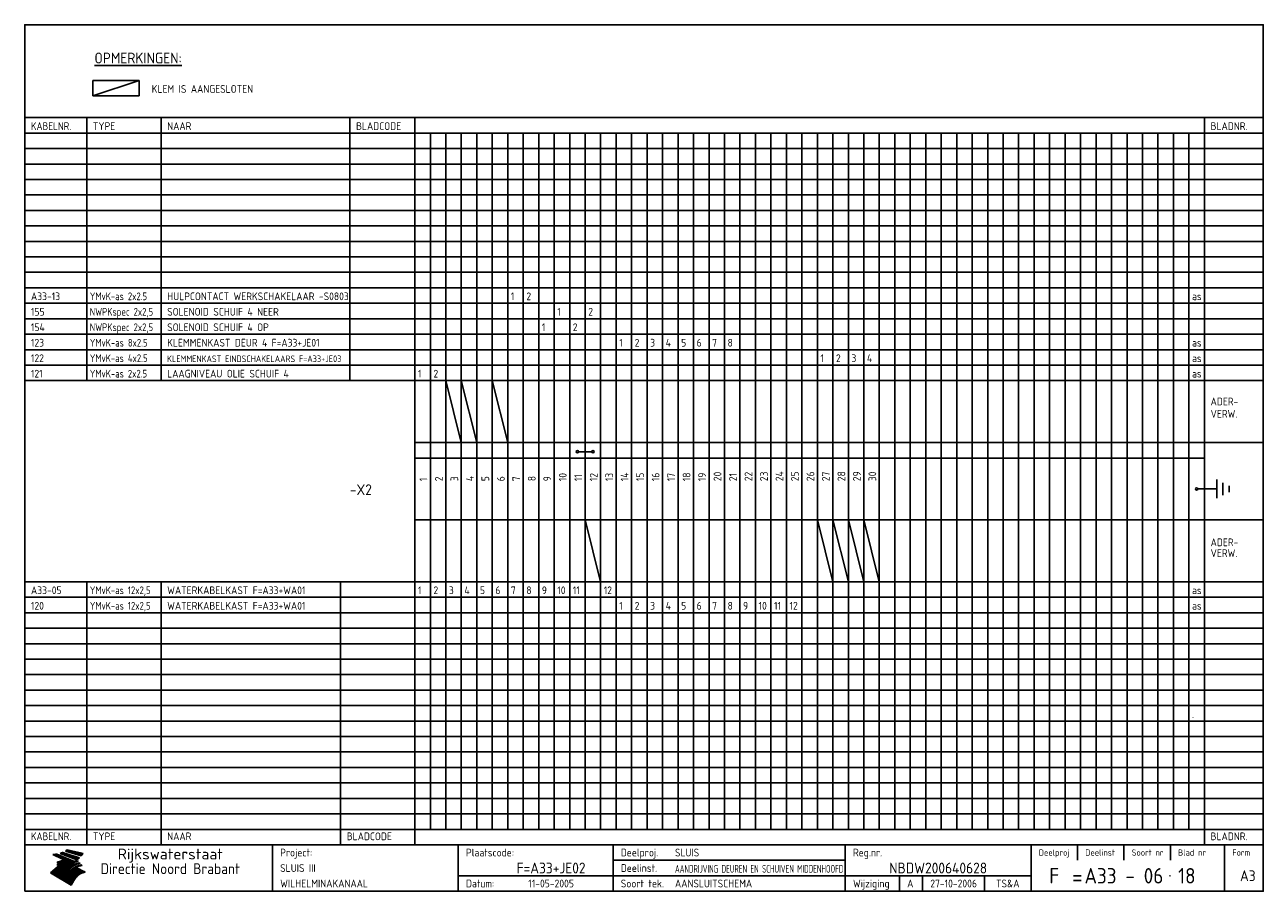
# Model space of a CAD drawing. Extents: x 10 to 410, y 10 to 290.
import ezdxf
from ezdxf.enums import TextEntityAlignment as Align

# ---------------------------------------------------------------- set-up
doc = ezdxf.new("R2010")
doc.units = 0
doc.header["$MEASUREMENT"] = 0
doc.linetypes.add('CENTRE', pattern=[50.8, 31.75, -6.35, 6.35, -6.35])
doc.layers.get('0').update_dxf_attribs({"linetype": 'CONTINUOUS'})
for name, color, linetype in [('0-25', 7, 'CONTINUOUS'), ('0-35', 2, 'CONTINUOUS'), ('0-50', 3, 'CONTINUOUS'), ('B-25', 7, 'CONTINUOUS'), ('B-35', 2, 'CONTINUOUS'), ('S-25', 7, 'CONTINUOUS'), ('S-35', 2, 'CONTINUOUS')]:
    doc.layers.add(name, color=color, linetype=linetype)
doc.styles.add('ISO', font='iso.shx')
doc.styles.get("Standard").update_dxf_attribs({"font": 'iso.shx'})

# ---------------------------------------------------------------- blocks, each defined once
blk = doc.blocks.new('rme15')
at = {"layer": '0-25'}
for p, q in [((410, 35), (10, 35)), ((410, 30), (10, 30)), ((350, 25), (350, 20)), ((365, 25), (365, 20)), ((380, 25), (380, 20)), ((200, 20), (275, 20)), ((150, 15), (335, 15)), ((292.5, 15), (292.5, 10)), ((300, 15), (300, 10)), ((320, 15), (320, 10))]:
    blk.add_line(p, q, dxfattribs=at)
at = {"layer": '0-25', "color": 7}
for p, q in [((19.1, 21.89), (25.12, 19)), ((19.1, 21.89), (25.12, 19)), ((19.17, 21.86), (20.7, 21.86)), ((19.29, 21.8), (20.83, 21.8)), ((19.4, 21.75), (20.96, 21.75)), ((19.52, 21.69), (21.09, 21.69)), ((19.64, 21.63), (21.22, 21.63)), ((19.74, 21.92), (20.56, 21.92)), ((19.75, 21.58), (21.36, 21.58)), ((19.87, 21.52), (21.49, 21.52)), ((19.99, 21.47), (21.62, 21.47)), ((20.11, 21.41), (21.75, 21.41)), ((20.22, 21.35), (21.88, 21.35)), ((20.25, 21.97), (20.43, 21.97)), ((20.34, 21.3), (22.02, 21.3)), ((20.38, 21.99), (26.02, 19.59)), ((20.38, 21.99), (26.02, 19.59)), ((20.46, 21.24), (22.15, 21.24)), ((20.57, 21.18), (22.28, 21.18)), ((20.69, 21.13), (22.41, 21.13)), ((20.81, 21.07), (22.55, 21.07)), ((20.92, 21.02), (22.68, 21.02)), ((21.04, 20.96), (22.81, 20.96)), ((21.16, 20.9), (22.94, 20.9)), ((21.27, 20.85), (23.07, 20.85)), ((21.39, 20.79), (23.21, 20.79)), ((21.47, 22.25), (26.83, 20.19)), ((21.47, 22.25), (26.83, 20.19)), ((21.49, 22.25), (23.07, 22.25)), ((21.51, 20.73), (23.34, 20.73)), ((21.6, 22.2), (23.25, 22.2)), ((21.63, 20.68), (23.47, 20.68)), ((21.65, 22.31), (22.89, 22.31)), ((21.74, 20.62), (23.6, 20.62)), ((21.75, 22.14), (23.42, 22.14)), ((21.8, 22.37), (22.71, 22.37)), ((21.86, 20.57), (23.73, 20.57)), ((21.9, 22.08), (23.6, 22.08)), ((21.94, 22.42), (22.53, 22.42)), ((21.98, 20.51), (23.87, 20.51)), ((22.04, 22.03), (23.78, 22.03)), ((22.06, 22.48), (22.36, 22.48)), ((22.09, 20.45), (24, 20.45)), ((22.18, 22.53), (27.65, 20.8)), ((22.18, 22.53), (27.65, 20.8)), ((22.19, 21.97), (23.96, 21.97)), ((22.21, 20.4), (24.13, 20.4)), ((22.33, 20.34), (24.26, 20.34)), ((22.34, 21.92), (24.13, 21.92)), ((22.37, 20), (23.08, 20)), ((22.44, 20.28), (24.4, 20.28)), ((22.48, 21.86), (24.31, 21.86)), ((22.49, 20.06), (23.04, 20.06)), ((22.56, 20.23), (24.53, 20.23)), ((22.61, 20.12), (22.93, 20.12)), ((22.63, 21.8), (24.49, 21.8)), ((22.68, 20.17), (24.66, 20.17)), ((22.71, 20.17), (22.82, 20.17)), ((23.11, 20.02), (22.77, 20.2)), ((23.11, 20.02), (22.77, 20.2)), ((22.78, 21.75), (24.67, 21.75)), ((22.79, 20.12), (24.79, 20.12)), ((22.91, 20.06), (24.92, 20.06)), ((22.92, 21.69), (24.85, 21.69)), ((23.03, 20), (25.06, 20)), ((23.07, 21.63), (25.02, 21.63)), ((23.14, 22.99), (28.22, 21.46)), ((23.14, 22.99), (28.22, 21.46)), ((23.15, 22.98), (25.33, 22.98)), ((23.22, 21.58), (25.2, 21.58)), ((23.23, 23.04), (25.09, 23.04)), ((23.32, 23.1), (24.84, 23.1)), ((23.34, 22.93), (25.57, 22.93)), ((23.36, 21.52), (25.38, 21.52)), ((23.4, 23.15), (24.6, 23.15)), ((23.49, 23.21), (24.36, 23.21)), ((23.51, 21.47), (25.56, 21.47)), ((23.52, 22.87), (25.81, 22.87)), ((23.57, 23.27), (24.12, 23.27)), ((23.64, 23.32), (23.87, 23.32)), ((23.66, 21.41), (25.74, 21.41)), ((23.7, 23.36), (28.82, 22.17)), ((23.7, 23.36), (28.82, 22.17)), ((23.71, 22.82), (26.06, 22.82)), ((23.8, 21.35), (25.91, 21.35)), ((23.9, 22.76), (26.3, 22.76)), ((23.95, 21.3), (26.09, 21.3)), ((24.09, 22.7), (26.54, 22.7)), ((24.09, 21.24), (26.27, 21.24)), ((24.24, 21.18), (26.45, 21.18)), ((24.27, 22.65), (26.78, 22.65)), ((24.39, 21.13), (26.62, 21.13)), ((24.46, 22.59), (27.03, 22.59)), ((24.53, 21.07), (26.8, 21.07)), ((24.65, 22.53), (27.27, 22.53)), ((24.68, 21.02), (26.98, 21.02)), ((24.83, 20.96), (27.16, 20.96)), ((24.84, 22.48), (27.51, 22.48)), ((24.97, 20.9), (27.34, 20.9)), ((25.02, 22.42), (27.75, 22.42)), ((25.12, 20.85), (27.51, 20.85)), ((25.21, 22.37), (28, 22.37)), ((25.27, 20.79), (27.63, 20.79)), ((25.4, 22.31), (28.24, 22.31)), ((25.41, 20.73), (27.57, 20.73)), ((25.56, 20.68), (27.51, 20.68)), ((25.58, 22.25), (28.48, 22.25)), ((25.71, 20.62), (27.44, 20.62)), ((25.77, 22.2), (28.72, 22.2)), ((25.85, 20.57), (27.37, 20.57)), ((25.96, 22.14), (28.79, 22.14)), ((26, 20.51), (27.29, 20.51)), ((26.15, 22.08), (28.75, 22.08)), ((26.15, 20.45), (27.22, 20.45)), ((26.29, 20.4), (27.14, 20.4)), ((26.33, 22.03), (28.71, 22.03)), ((26.44, 20.34), (27.06, 20.34)), ((26.52, 21.97), (28.66, 21.97)), ((26.59, 20.28), (26.97, 20.28)), ((26.71, 21.92), (28.62, 21.92)), ((26.73, 20.23), (26.89, 20.23)), ((26.9, 21.86), (28.57, 21.86)), ((27.08, 21.8), (28.52, 21.8)), ((27.27, 21.75), (28.48, 21.75)), ((27.46, 21.69), (28.43, 21.69)), ((27.65, 21.63), (28.38, 21.63)), ((27.83, 21.58), (28.33, 21.58)), ((28.02, 21.52), (28.28, 21.52)), ((28.21, 21.47), (28.22, 21.47)), ((20.58, 17.88), (18.3, 16)), ((20.58, 17.88), (18.3, 16)), ((24.94, 11.97), (18.3, 16)), ((24.94, 11.97), (18.3, 16)), ((18.31, 16.01), (20.96, 16.01)), ((18.38, 16.07), (21.46, 16.07)), ((18.45, 16.12), (21.88, 16.12)), ((18.52, 16.18), (22.15, 16.18)), ((18.59, 16.23), (22.38, 16.23)), ((18.65, 16.29), (22.58, 16.29)), ((18.72, 16.35), (22.75, 16.35)), ((18.79, 16.4), (22.91, 16.4)), ((18.86, 16.46), (20.6, 16.46)), ((18.93, 16.52), (20.6, 16.52)), ((18.99, 16.57), (20.6, 16.57)), ((19.06, 16.63), (20.6, 16.63)), ((19.13, 16.68), (20.6, 16.68)), ((19.2, 16.74), (20.6, 16.74)), ((19.27, 16.8), (20.6, 16.8)), ((19.33, 16.85), (21.07, 16.85)), ((19.4, 16.91), (21.55, 16.91)), ((19.47, 16.97), (21.88, 16.97)), ((19.54, 17.02), (22.13, 17.02)), ((19.61, 17.08), (22.34, 17.08)), ((19.67, 17.13), (20.6, 17.13)), ((19.74, 17.19), (20.6, 17.19)), ((19.81, 17.25), (20.6, 17.25)), ((19.88, 17.3), (20.6, 17.3)), ((19.95, 17.36), (20.6, 17.36)), ((20.01, 17.42), (20.6, 17.42)), ((20.08, 17.47), (20.93, 17.47)), ((20.15, 17.53), (21.26, 17.53)), ((20.22, 17.58), (21.51, 17.58)), ((20.29, 17.64), (21.72, 17.64)), ((20.35, 17.7), (21.9, 17.7)), ((20.42, 17.75), (22.07, 17.75)), ((20.49, 17.81), (22.22, 17.81)), ((20.56, 17.87), (22.36, 17.87)), ((20.6, 19.11), (20.58, 19.51)), ((20.6, 19.11), (20.58, 19.51)), ((20.58, 19.5), (22.09, 19.5)), ((20.58, 19.44), (21.95, 19.44)), ((20.59, 19.38), (21.79, 19.38)), ((20.59, 19.33), (21.62, 19.33)), ((20.59, 19.27), (21.42, 19.27)), ((20.6, 19.22), (21.2, 19.22)), ((20.6, 19.16), (20.93, 19.16)), ((20.6, 19.11), (20.69, 19.12)), ((20.6, 19.11), (20.69, 19.12)), ((20.6, 18.79), (20.77, 18.81)), ((20.6, 18.79), (20.77, 18.81)), ((20.6, 18.29), (20.6, 18.79)), ((20.6, 18.29), (20.6, 18.79)), ((20.6, 18.77), (22.46, 18.77)), ((20.6, 18.71), (22.33, 18.71)), ((20.6, 18.65), (22.19, 18.65)), ((20.6, 18.6), (22.04, 18.6)), ((20.6, 18.54), (21.87, 18.54)), ((20.6, 18.48), (21.68, 18.48)), ((20.6, 18.43), (21.46, 18.43)), ((20.6, 18.37), (21.21, 18.37)), ((20.6, 18.29), (20.88, 18.32)), ((20.6, 18.29), (20.88, 18.32)), ((20.6, 18.32), (20.87, 18.32)), ((20.6, 17.88), (20.86, 17.91)), ((20.6, 17.88), (20.86, 17.91)), ((20.6, 17.43), (20.97, 17.48)), ((20.6, 17.43), (20.97, 17.48)), ((20.6, 17.43), (20.6, 17.09)), ((20.6, 17.43), (20.6, 17.09)), ((20.6, 17.09), (21.26, 17.16)), ((20.6, 17.09), (21.26, 17.16)), ((20.6, 16.8), (21.37, 16.89)), ((20.6, 16.8), (21.37, 16.89)), ((20.6, 16.8), (20.6, 16.45)), ((20.6, 16.8), (20.6, 16.45)), ((20.6, 16.45), (21.56, 16.56)), ((20.6, 16.45), (21.56, 16.56)), ((20.6, 15.97), (21.67, 16.09)), ((20.6, 15.97), (21.67, 16.09)), ((20.7, 16.46), (23.06, 16.46)), ((20.9, 19.55), (22.23, 19.55)), ((20.9, 18.82), (22.59, 18.82)), ((20.98, 17.92), (22.5, 17.92)), ((21.02, 17.13), (22.53, 17.13)), ((21.19, 19.61), (22.35, 19.61)), ((21.2, 16.52), (23.2, 16.52)), ((21.32, 18.88), (22.71, 18.88)), ((21.32, 17.98), (22.62, 17.98)), ((21.42, 19.67), (22.47, 19.67)), ((21.47, 17.19), (22.7, 17.19)), ((21.59, 18.03), (22.74, 18.03)), ((21.61, 18.93), (22.82, 18.93)), ((21.62, 19.72), (22.59, 19.72)), ((21.72, 16.57), (23.32, 16.57)), ((21.77, 17.25), (22.85, 17.25)), ((21.8, 19.78), (22.69, 19.78)), ((21.8, 18.09), (22.85, 18.09)), ((21.84, 18.99), (22.92, 18.99)), ((21.96, 19.83), (22.79, 19.83)), ((21.99, 18.15), (22.95, 18.15)), ((22.01, 17.3), (22.99, 17.3)), ((22.03, 19.05), (23.03, 19.05)), ((22.1, 16.63), (23.44, 16.63)), ((22.11, 19.89), (22.89, 19.89)), ((22.16, 18.2), (23.05, 18.2)), ((22.21, 19.1), (23.12, 19.1)), ((22.21, 17.36), (23.12, 17.36)), ((22.24, 19.95), (22.99, 19.95)), ((22.31, 18.26), (23.15, 18.26)), ((22.36, 19.16), (23.22, 19.16)), ((22.38, 16.68), (23.56, 16.68)), ((22.39, 17.42), (23.24, 17.42)), ((22.45, 18.32), (23.24, 18.32)), ((22.51, 19.22), (23.3, 19.22)), ((22.56, 17.47), (23.36, 17.47)), ((22.59, 18.37), (23.33, 18.37)), ((22.6, 16.74), (23.66, 16.74)), ((22.64, 19.27), (23.39, 19.27)), ((22.71, 18.43), (23.42, 18.43)), ((22.71, 17.53), (23.47, 17.53)), ((22.77, 19.33), (23.47, 19.33)), ((22.79, 16.8), (23.77, 16.8)), ((22.83, 18.48), (23.5, 18.48)), ((22.84, 17.58), (23.57, 17.58)), ((22.89, 19.38), (23.55, 19.38)), ((22.94, 18.54), (23.58, 18.54)), ((22.96, 16.85), (23.86, 16.85)), ((22.97, 17.64), (23.67, 17.64)), ((23, 19.44), (23.63, 19.44)), ((23.04, 18.6), (23.66, 18.6)), ((23.1, 19.5), (23.72, 19.5)), ((23.1, 17.7), (23.77, 17.7)), ((23.12, 16.91), (23.96, 16.91)), ((23.14, 18.65), (23.74, 18.65)), ((23.15, 19.95), (25.19, 19.95)), ((23.21, 19.55), (23.8, 19.55)), ((23.21, 17.75), (23.86, 17.75)), ((23.21, 16.01), (28.9, 16.01)), ((23.24, 18.71), (23.82, 18.71)), ((23.26, 19.89), (25.32, 19.89)), ((23.26, 16.97), (24.05, 16.97)), ((23.3, 19.61), (23.88, 19.61)), ((23.32, 17.81), (23.95, 17.81)), ((23.33, 18.77), (23.91, 18.77)), ((23.37, 16.07), (29.08, 16.07)), ((23.38, 19.83), (25.45, 19.83)), ((23.39, 19.67), (23.81, 19.67)), ((23.39, 17.02), (24.14, 17.02)), ((23.42, 18.82), (23.99, 18.82)), ((23.42, 17.87), (24.03, 17.87)), ((23.45, 19.7), (23.58, 19.79)), ((23.45, 19.7), (23.58, 19.79)), ((23.48, 19.72), (23.7, 19.72)), ((23.5, 19.78), (25.58, 19.78)), ((23.51, 18.88), (24.07, 18.88)), ((23.51, 16.12), (29.27, 16.12)), ((23.52, 17.92), (24.11, 17.92)), ((23.52, 17.08), (24.22, 17.08)), ((23.54, 18.9), (24.3, 19.42)), ((23.54, 18.9), (24.3, 19.42)), ((23.56, 19.78), (23.59, 19.78)), ((23.56, 19.39), (23.9, 19.62)), ((23.56, 19.39), (23.9, 19.62)), ((23.58, 19.79), (23.9, 19.62)), ((23.58, 19.79), (23.9, 19.62)), ((23.59, 18.93), (24.15, 18.93)), ((23.61, 19.72), (25.72, 19.72)), ((23.62, 17.98), (24.2, 17.98)), ((23.63, 17.13), (24.3, 17.13)), ((23.65, 18.59), (24.62, 19.25)), ((23.65, 18.59), (24.62, 19.25)), ((29.41, 16.17), (23.65, 16.17)), ((23.67, 18.99), (24.23, 18.99)), ((23.71, 18.03), (24.28, 18.03)), ((23.73, 19.67), (25.85, 19.67)), ((23.75, 19.05), (24.32, 19.05)), ((23.75, 17.19), (24.38, 17.19)), ((23.77, 16.23), (29.47, 16.23)), ((23.79, 18.09), (24.36, 18.09)), ((23.83, 19.1), (24.4, 19.1)), ((23.85, 19.61), (25.98, 19.61)), ((23.85, 17.25), (24.46, 17.25)), ((23.88, 18.15), (24.44, 18.15)), ((23.89, 16.29), (29.36, 16.29)), ((23.92, 19.16), (24.48, 19.16)), ((23.94, 18.19), (25.23, 19.07)), ((23.94, 18.19), (25.23, 19.07)), ((23.95, 17.3), (24.55, 17.3)), ((23.96, 19.55), (25.96, 19.55)), ((23.96, 18.2), (24.53, 18.2)), ((24, 19.22), (24.56, 19.22)), ((24, 16.35), (29.24, 16.35)), ((24.04, 18.26), (24.61, 18.26)), ((24.05, 17.36), (24.63, 17.36)), ((24.06, 17.88), (25.34, 18.76)), ((24.06, 17.88), (25.34, 18.76)), ((24.08, 19.5), (25.88, 19.5)), ((24.08, 19.27), (24.58, 19.27)), ((24.11, 16.4), (29.13, 16.4)), ((24.13, 18.32), (24.69, 18.32)), ((24.14, 17.42), (24.71, 17.42)), ((24.16, 19.33), (24.47, 19.33)), ((24.2, 19.44), (25.79, 19.44)), ((24.21, 18.37), (24.77, 18.37)), ((24.21, 16.46), (29.02, 16.46)), ((24.23, 17.47), (24.79, 17.47)), ((24.24, 17.48), (25.52, 18.36)), ((24.24, 17.48), (25.52, 18.36)), ((24.25, 19.38), (24.36, 19.38)), ((24.29, 18.43), (24.85, 18.43)), ((24.3, 19.42), (24.62, 19.25)), ((24.3, 19.42), (24.62, 19.25)), ((24.31, 19.38), (25.71, 19.38)), ((24.31, 17.53), (24.87, 17.53)), ((24.31, 16.52), (28.91, 16.52)), ((24.35, 17.17), (25.64, 18.05)), ((24.35, 17.17), (25.64, 18.05)), ((24.37, 18.48), (24.94, 18.48)), ((24.39, 17.58), (24.96, 17.58)), ((24.4, 16.57), (28.79, 16.57)), ((24.43, 19.33), (25.62, 19.33)), ((24.45, 18.54), (25.02, 18.54)), ((24.47, 17.64), (25.04, 17.64)), ((24.49, 16.63), (28.68, 16.63)), ((24.54, 18.6), (25.1, 18.6)), ((24.55, 19.27), (25.54, 19.27)), ((24.56, 17.7), (25.12, 17.7)), ((24.57, 16.68), (28.57, 16.68)), ((24.62, 18.65), (25.18, 18.65)), ((24.63, 16.72), (25.91, 17.6)), ((24.63, 16.72), (25.91, 17.6)), ((24.64, 17.75), (25.2, 17.75)), ((24.66, 16.74), (28.45, 16.74)), ((24.67, 19.22), (25.45, 19.22)), ((24.7, 18.71), (25.27, 18.71)), ((24.72, 17.81), (25.29, 17.81)), ((24.74, 16.8), (28.34, 16.8)), ((24.78, 19.16), (25.37, 19.16)), ((24.78, 18.77), (25.34, 18.77)), ((24.8, 17.87), (25.37, 17.87)), ((24.82, 16.85), (28.23, 16.85)), ((24.87, 18.82), (25.4, 18.82)), ((24.89, 17.92), (25.45, 17.92)), ((24.9, 19.1), (25.28, 19.1)), ((24.9, 16.91), (28.11, 16.91)), ((24.95, 18.88), (25.45, 18.88)), ((24.97, 17.98), (25.53, 17.98)), ((24.99, 16.97), (28, 16.97)), ((25.02, 19.05), (25.2, 19.05)), ((25.03, 18.93), (25.51, 18.93)), ((25.05, 18.03), (25.61, 18.03)), ((25.07, 17.02), (27.89, 17.02)), ((25.11, 18.99), (25.57, 18.99)), ((26.02, 19.59), (25.12, 19)), ((26.02, 19.59), (25.12, 19)), ((25.13, 18.09), (25.68, 18.09)), ((25.15, 17.08), (27.77, 17.08)), ((25.19, 19.05), (25.63, 19.05)), ((25.21, 18.15), (25.75, 18.15)), ((25.23, 17.13), (27.66, 17.13)), ((25.26, 19.1), (25.7, 19.1)), ((25.3, 18.2), (25.82, 18.2)), ((25.31, 17.19), (27.55, 17.19)), ((25.33, 19.16), (25.77, 19.16)), ((25.38, 18.26), (25.89, 18.26)), ((25.39, 19.22), (25.85, 19.22)), ((25.4, 17.25), (27.43, 17.25)), ((25.46, 18.32), (25.97, 18.32)), ((25.47, 19.27), (25.93, 19.27)), ((25.48, 17.3), (27.32, 17.3)), ((25.54, 19.33), (26.03, 19.33)), ((25.54, 18.37), (26.06, 18.37)), ((25.56, 17.36), (27.21, 17.36)), ((25.62, 18.43), (26.14, 18.43)), ((25.63, 19.38), (26.13, 19.38)), ((25.64, 17.42), (27.1, 17.42)), ((25.7, 18.48), (26.24, 18.48)), ((25.72, 19.44), (26.24, 19.44)), ((25.73, 17.47), (26.98, 17.47)), ((25.79, 18.54), (26.34, 18.54)), ((25.81, 17.53), (26.87, 17.53)), ((25.82, 19.5), (26.36, 19.5)), ((25.89, 18.6), (26.46, 18.6)), ((25.89, 17.58), (26.76, 17.58)), ((25.93, 19.55), (26.53, 19.55)), ((25.96, 17.64), (26.64, 17.64)), ((25.99, 18.65), (26.58, 18.65)), ((26.04, 17.7), (26.59, 17.7)), ((26.06, 19.61), (26.85, 19.61)), ((26.1, 18.71), (26.72, 18.71)), ((26.12, 17.75), (26.67, 17.75)), ((26.2, 17.81), (26.76, 17.81)), ((26.21, 19.67), (27.23, 19.67)), ((26.23, 18.77), (26.89, 18.77)), ((26.29, 17.87), (26.86, 17.87)), ((26.37, 18.82), (27.09, 18.82)), ((26.39, 17.92), (26.97, 17.92)), ((26.44, 19.72), (27.18, 19.72)), ((26.49, 17.98), (27.09, 17.98)), ((26.53, 18.88), (27.34, 18.88)), ((26.56, 17.68), (29.54, 16.2)), ((26.56, 17.68), (29.54, 16.2)), ((26.6, 18.03), (27.22, 18.03)), ((26.72, 18.09), (27.38, 18.09)), ((26.73, 18.93), (27.66, 18.93)), ((26.85, 18.15), (27.56, 18.15)), ((26.99, 18.99), (27.9, 18.99)), ((27, 18.2), (27.8, 18.2)), ((27.13, 19.78), (27.25, 19.64)), ((27.13, 19.78), (27.25, 19.64)), ((27.18, 18.26), (28.13, 18.26)), ((27.26, 19.05), (27.84, 19.05)), ((27.39, 18.32), (28.47, 18.32)), ((27.7, 18.37), (28.49, 18.37)), ((27.78, 19.1), (27.93, 18.96)), ((27.78, 19.1), (27.93, 18.96)), ((28, 18.43), (28.44, 18.43)), ((28.29, 15.83), (29.54, 16.2)), ((28.29, 15.83), (29.54, 16.2)), ((28.39, 18.48), (28.54, 18.32)), ((28.39, 18.48), (28.54, 18.32)), ((29.54, 16.2), (29.45, 16.17)), ((29.54, 16.2), (29.45, 16.17)), ((29.46, 16.18), (29.47, 16.18)), ((18.38, 15.95), (20.6, 15.95)), ((18.47, 15.9), (20.6, 15.9)), ((18.57, 15.84), (20.6, 15.84)), ((18.66, 15.78), (20.6, 15.78)), ((18.75, 15.73), (20.6, 15.73)), ((18.85, 15.67), (20.6, 15.67)), ((18.94, 15.62), (20.6, 15.62)), ((19.03, 15.56), (27.83, 15.56)), ((19.12, 15.5), (27.75, 15.5)), ((19.22, 15.45), (27.66, 15.45)), ((19.31, 15.39), (27.58, 15.39)), ((19.4, 15.33), (27.5, 15.33)), ((19.49, 15.28), (27.43, 15.28)), ((19.59, 15.22), (27.36, 15.22)), ((19.68, 15.17), (27.29, 15.17)), ((19.77, 15.11), (27.22, 15.11)), ((19.86, 15.05), (27.15, 15.05)), ((19.96, 15), (27.09, 15)), ((20.05, 14.94), (27.02, 14.94)), ((20.14, 14.88), (26.96, 14.88)), ((20.24, 14.83), (26.9, 14.83)), ((20.33, 14.77), (26.84, 14.77)), ((20.42, 14.72), (26.79, 14.72)), ((20.51, 14.66), (26.73, 14.66)), ((20.6, 15.97), (20.6, 15.58)), ((20.6, 15.97), (20.6, 15.58)), ((20.6, 15.58), (21.95, 15.73)), ((20.6, 15.58), (21.95, 15.73)), ((20.61, 14.6), (26.68, 14.6)), ((20.7, 14.55), (26.62, 14.55)), ((20.79, 14.49), (26.57, 14.49)), ((20.88, 14.43), (26.52, 14.43)), ((20.94, 15.62), (27.92, 15.62)), ((20.98, 14.38), (26.47, 14.38)), ((21.07, 14.32), (26.42, 14.32)), ((21.16, 14.27), (26.38, 14.27)), ((21.25, 14.21), (26.33, 14.21)), ((21.35, 14.15), (26.29, 14.15)), ((21.44, 14.1), (26.24, 14.1)), ((21.45, 15.67), (28.01, 15.67)), ((21.53, 14.04), (26.2, 14.04)), ((21.63, 13.98), (26.16, 13.98)), ((21.72, 13.93), (26.12, 13.93)), ((21.81, 13.87), (26.08, 13.87)), ((21.9, 13.82), (26.04, 13.82)), ((21.96, 15.73), (28.11, 15.73)), ((22, 13.76), (26, 13.76)), ((22.09, 13.7), (25.96, 13.7)), ((22.18, 13.65), (25.93, 13.65)), ((22.27, 13.59), (25.89, 13.59)), ((22.34, 15.78), (28.21, 15.78)), ((22.37, 13.53), (25.86, 13.53)), ((22.46, 13.48), (25.82, 13.48)), ((22.55, 13.42), (25.79, 13.42)), ((22.62, 15.84), (28.33, 15.84)), ((22.65, 13.37), (25.76, 13.37)), ((22.74, 13.31), (25.73, 13.31)), ((22.83, 13.25), (25.69, 13.25)), ((22.84, 15.9), (28.52, 15.9)), ((22.92, 13.2), (25.66, 13.2)), ((23.02, 13.14), (25.63, 13.14)), ((23.04, 15.95), (28.71, 15.95)), ((23.11, 13.08), (25.59, 13.08)), ((23.2, 13.03), (25.56, 13.03)), ((23.29, 12.97), (25.53, 12.97)), ((23.39, 12.92), (25.5, 12.92)), ((23.48, 12.86), (25.46, 12.86)), ((23.57, 12.8), (25.43, 12.8)), ((23.66, 12.75), (25.4, 12.75)), ((23.76, 12.69), (25.36, 12.69)), ((23.85, 12.63), (25.33, 12.63)), ((23.94, 12.58), (25.3, 12.58)), ((24.04, 12.52), (25.26, 12.52)), ((24.13, 12.47), (25.23, 12.47)), ((24.22, 12.41), (25.2, 12.41)), ((24.31, 12.35), (25.17, 12.35)), ((24.41, 12.3), (25.13, 12.3)), ((24.5, 12.24), (25.1, 12.24)), ((24.59, 12.18), (25.07, 12.18)), ((24.68, 12.13), (25.03, 12.13)), ((24.78, 12.07), (25, 12.07)), ((24.87, 12.02), (24.97, 12.02)), ((24.94, 11.97), (25.81, 13.45)), ((24.94, 11.97), (25.81, 13.45))]:
    blk.add_line(p, q, dxfattribs=at)
for centre, radius, start, end in [((19.15, 29.7), 7.8, 269.6055, 279.0886), ((19.15, 29.7), 7.8, 269.6055, 279.0886), ((19.93, 25.38), 5.91, 276.3402, 298.7463), ((19.93, 25.38), 5.91, 276.3402, 298.7463), ((19.84, 25.09), 6.03, 278.129, 302.868), ((19.84, 25.09), 6.03, 278.129, 302.868), ((19.84, 27.26), 5.27, 288.0217, 296.3084), ((19.84, 27.26), 5.27, 288.0217, 296.3084), ((20.49, 27.56), 5.28, 300.0654, 307.393), ((20.49, 27.56), 5.28, 300.0654, 307.393), ((24.11, 24.7), 5.26, 301.1147, 312.2814), ((24.11, 24.7), 5.26, 301.1147, 312.2814), ((21.95, 27.32), 8.59, 316.9248, 323.1399), ((21.95, 27.32), 8.59, 316.9248, 323.1399), ((20.21, 23.78), 5.91, 273.6149, 304.3803), ((20.21, 23.78), 5.91, 273.6149, 304.3803), ((20.35, 24.56), 5.76, 274.164, 302.5474), ((20.35, 24.56), 5.76, 274.164, 302.5474), ((20.05, 24.28), 6.02, 277.9472, 305.7139), ((20.05, 24.28), 6.02, 277.9472, 305.7139), ((20.04, 23.49), 6.09, 278.8115, 306.4242), ((20.04, 23.49), 6.09, 278.8115, 306.4242), ((20.53, 23.07), 5.96, 277.0519, 304.973), ((20.53, 23.07), 5.96, 277.0519, 304.973), ((20.72, 22.76), 5.91, 276.3402, 304.3803), ((20.72, 22.76), 5.91, 276.3402, 304.3803), ((21.06, 22.34), 5.81, 274.9043, 303.1745), ((21.06, 22.34), 5.81, 274.9043, 303.1745), ((20.82, 22.06), 6.04, 278.1111, 305.8489), ((20.82, 22.06), 6.04, 278.1111, 305.8489), ((21.3, 21.6), 5.91, 276.3402, 304.3803), ((21.3, 21.6), 5.91, 276.3402, 304.3803), ((27.05, 17.17), 2.63, 107.4286, 133.7799), ((27.05, 17.17), 2.63, 107.4286, 133.7799), ((27.45, 16.91), 2.81, 110.4143, 138.7411), ((27.45, 16.91), 2.81, 110.4143, 138.7411), ((27.57, 15.64), 3.4, 98.1566, 126.9045), ((27.57, 15.64), 3.4, 98.1566, 126.9045), ((27.91, 15.54), 3.39, 100.5835, 132.088), ((27.91, 15.54), 3.39, 100.5835, 132.088), ((28.21, 14.74), 3.67, 95.7581, 128.7216), ((28.21, 14.74), 3.67, 95.7581, 128.7216), ((27.01, 16.84), 2.93, 87.7348, 104.8316), ((27.01, 16.84), 2.93, 87.7348, 104.8316), ((27.37, 15.71), 3.93, 91.7838, 103.2817), ((27.37, 15.71), 3.93, 91.7838, 103.2817), ((28.4, 15.05), 3.21, 96.3886, 125.0052), ((28.4, 15.05), 3.21, 96.3886, 125.0052), ((27.82, 16.31), 2.8, 90.634, 105.1984), ((27.82, 16.31), 2.8, 90.634, 105.1984), ((28.19, 15.04), 3.93, 93.8342, 103.2817), ((28.19, 15.04), 3.93, 93.8342, 103.2817), ((28.58, 15.69), 2.8, 93.8141, 105.1984), ((28.58, 15.69), 2.8, 93.8141, 105.1984), ((28.95, 14.41), 3.93, 96.0135, 103.2817), ((28.95, 14.41), 3.93, 96.0135, 103.2817), ((31.24, 10.26), 6.3, 117.9568, 149.6251), ((31.24, 10.26), 6.3, 117.9568, 149.6251)]:
    blk.add_arc(centre, radius, start, end, dxfattribs=at)
at = {"layer": '0-35'}
for p, q in [((90, 25), (90, 10)), ((150, 25), (150, 10)), ((200, 25), (200, 10)), ((275, 25), (275, 10)), ((335, 25), (335, 10)), ((397.5, 25), (397.5, 10))]:
    blk.add_line(p, q, dxfattribs=at)
at = {"layer": '0-50'}
for p, q in [((10, 25), (410, 25)), ((348.75, 15), (351.25, 15)), ((348.75, 13.5), (351.25, 13.5))]:
    blk.add_line(p, q, dxfattribs=at)
blk.add_lwpolyline([(10, 10), (410, 10), (410, 290), (10, 290)], close=True, dxfattribs=at)
at = {"layer": '0-50', "const_width": 0.25}
blk.add_lwpolyline([(379.75, 15, 1), (380, 15, 1)], format="xyb", close=True, dxfattribs=at)
at = {"layer": '0-25', "style": 'ISO'}
for s, height, p in [('Project:', 2.5, (92.5, 22.5)), ('Plaatscode:', 2.5, (152.5, 22.5)), ('Deelproj.', 2.5, (202.5, 22.5)), ('Reg.nr.', 2.5, (277.5, 22.5)), ('Deelproj', 2, (337.5, 22.5)), ('Deelinst', 2, (352.5, 22.5)), ('Soort nr', 2, (367.5, 22.5)), ('Blad nr', 2, (382.5, 22.5)), ('Form', 2, (400, 22.5)), ('Deelinst.', 2.5, (202.5, 17.5)), ('Datum:', 2.5, (152.5, 12.5)), ('Soort tek.', 2.5, (202.5, 12.5)), ('Wijziging', 2.5, (277.5, 12.5))]:
    blk.add_text(s, height=height, dxfattribs=at).set_placement(p, align=Align.MIDDLE_LEFT)
for tag, height, p in [('N', 2.5, (220, 22.5)), ('B', 2.5, (92.5, 17.5)), ('P', 1.8, (220, 17.5)), ('C', 2.5, (92.5, 12.5)), ('U', 2.5, (220, 12.5)), ('REV', 2.5, (295, 12.5))]:
    blk.add_attdef(tag, text='', height=height, dxfattribs=at).set_placement(p, align=Align.MIDDLE_LEFT)
for tag, p in [('W', (180, 12.5)), ('Z', (310, 12.5)), ('Y', (327.5, 12.5))]:
    blk.add_attdef(tag, text='', height=2.5, dxfattribs=at).set_placement(p, align=Align.MIDDLE)
at = {"layer": '0-35', "style": 'ISO', "width": 1.182609}
blk.add_text('Rijkswaterstaat', height=3.5, dxfattribs=at).set_placement((40, 20.28), (74, 20.28), align=Align.FIT)
at = {"layer": '0-35', "color": 2, "style": 'ISO', "width": 1.016949}
blk.add_text('Directie Noord Brabant', height=3.5, dxfattribs=at).set_placement((34.5, 15.53), (79.5, 15.53), align=Align.FIT)
at = {"layer": '0-35', "style": 'ISO'}
blk.add_attdef('X', text='', height=3.5, dxfattribs=at).set_placement((180, 17.5), align=Align.MIDDLE_CENTER)
blk.add_attdef('RNR', text='', height=3.5, dxfattribs=at).set_placement((305, 17.5), align=Align.MIDDLE)
blk.add_attdef('FORM', text='', height=3.5, dxfattribs=at).set_placement((402.5, 15), align=Align.MIDDLE_LEFT)
at = {"layer": '0-50', "style": 'ISO'}
for tag, p in [('M', (342.5, 15)), ('O', (365, 15))]:
    blk.add_attdef(tag, text='', height=5, dxfattribs=at).set_placement(p, align=Align.MIDDLE)
blk.add_attdef('Q', text='', height=5, dxfattribs=at).set_placement((382.5, 15), align=Align.MIDDLE_LEFT)

msp = doc.modelspace()

# ---------------------------------------------------------------- linework, layer by layer
at = {"linetype": 'CENTRE'}
msp.add_line((151, 175), (151, 161), dxfattribs=at)
msp.add_line((151, 175), (151, 161), dxfattribs=at)
msp.add_line((136, 150), (391, 150))
at = {"layer": 'S-25'}
for p, q in [((32, 272), (32, 267)), ((47, 272), (32, 272)), ((32, 267), (47, 272)), ((47, 267), (47, 272)), ((32, 267), (47, 267)), ((10, 260), (410, 260)), ((10, 255), (410, 255)), ((141, 255), (141, 175)), ((146, 255), (146, 175)), ((151, 255), (151, 175)), ((156, 255), (156, 175)), ((161, 255), (161, 30)), ((166, 255), (166, 175)), ((171, 255), (171, 175)), ((176, 255), (176, 175)), ((181, 255), (181, 175)), ((186, 255), (186, 30)), ((191, 255), (191, 175)), ((196, 255), (196, 175)), ((201, 255), (201, 175)), ((206, 255), (206, 175)), ((211, 255), (211, 30)), ((216, 255), (216, 175)), ((221, 255), (221, 175)), ((226, 255), (226, 175)), ((231, 255), (231, 175)), ((236, 255), (236, 30)), ((241, 255), (241, 175)), ((246, 255), (246, 175)), ((251, 255), (251, 175)), ((256, 255), (256, 175)), ((261, 255), (261, 30)), ((266, 255), (266, 175)), ((271, 255), (271, 175)), ((276, 255), (276, 175)), ((281, 255), (281, 175)), ((286, 255), (286, 30)), ((291, 255), (291, 175)), ((296, 255), (296, 175)), ((301, 255), (301, 175)), ((306, 255), (306, 175)), ((311, 255), (311, 30)), ((316, 255), (316, 175)), ((321, 255), (321, 175)), ((326, 255), (326, 175)), ((331, 255), (331, 175)), ((336, 255), (336, 30)), ((341, 255), (341, 175)), ((346, 255), (346, 175)), ((351, 255), (351, 175)), ((356, 255), (356, 175)), ((361, 255), (361, 30)), ((366, 255), (366, 175)), ((371, 255), (371, 175)), ((376, 255), (376, 175)), ((381, 255), (381, 175)), ((386, 255), (386, 30)), ((10, 250), (410, 250)), ((10, 245), (410, 245)), ((10, 240), (410, 240)), ((10, 235), (410, 235)), ((10, 230), (410, 230)), ((10, 225), (410, 225)), ((10, 220), (410, 220)), ((10, 215), (410, 215)), ((10, 210), (410, 210)), ((10, 205), (410, 205)), ((10, 200), (410, 200)), ((10, 195), (410, 195)), ((10, 190), (410, 190)), ((10, 185), (410, 185)), ((10, 180), (410, 180)), ((10, 175), (410, 175)), ((141, 175), (141, 110)), ((146, 175), (146, 110)), ((151, 175), (151, 110)), ((156, 175), (156, 110)), ((166, 175), (166, 110)), ((171, 175), (171, 110)), ((176, 175), (176, 110)), ((181, 175), (181, 110)), ((191, 175), (191, 110)), ((196, 175), (196, 110)), ((201, 175), (201, 110)), ((206, 175), (206, 110)), ((216, 175), (216, 110)), ((221, 175), (221, 110)), ((226, 175), (226, 110)), ((231, 175), (231, 110)), ((241, 175), (241, 110)), ((246, 175), (246, 110)), ((251, 175), (251, 110)), ((256, 175), (256, 110)), ((266, 175), (266, 110)), ((271, 175), (271, 110)), ((276, 175), (276, 110)), ((281, 175), (281, 110)), ((291, 175), (291, 110)), ((296, 175), (296, 110)), ((301, 175), (301, 110)), ((306, 175), (306, 110)), ((316, 175), (316, 110)), ((321, 175), (321, 110)), ((326, 175), (326, 110)), ((331, 175), (331, 110)), ((341, 175), (341, 110)), ((346, 175), (346, 110)), ((351, 175), (351, 110)), ((356, 175), (356, 110)), ((366, 175), (366, 110)), ((371, 175), (371, 110)), ((376, 175), (376, 110)), ((381, 175), (381, 110)), ((389, 140), (395, 140)), ((395, 143), (395, 137)), ((397, 142), (397, 138)), ((399, 141), (399, 139)), ((10, 110), (410, 110)), ((141, 110), (141, 30)), ((146, 110), (146, 30)), ((151, 110), (151, 30)), ((156, 110), (156, 30)), ((166, 110), (166, 30)), ((171, 110), (171, 30)), ((176, 110), (176, 30)), ((181, 110), (181, 30)), ((191, 110), (191, 30)), ((196, 110), (196, 30)), ((201, 110), (201, 30)), ((206, 110), (206, 30)), ((216, 110), (216, 30)), ((221, 110), (221, 30)), ((226, 110), (226, 30)), ((231, 110), (231, 30)), ((241, 110), (241, 30)), ((246, 110), (246, 30)), ((251, 110), (251, 30)), ((256, 110), (256, 30)), ((266, 110), (266, 30)), ((271, 110), (271, 30)), ((276, 110), (276, 30)), ((281, 110), (281, 30)), ((291, 110), (291, 30)), ((296, 110), (296, 30)), ((301, 110), (301, 30)), ((306, 110), (306, 30)), ((316, 110), (316, 30)), ((321, 110), (321, 30)), ((326, 110), (326, 30)), ((331, 110), (331, 30)), ((341, 110), (341, 30)), ((346, 110), (346, 30)), ((351, 110), (351, 30)), ((356, 110), (356, 30)), ((366, 110), (366, 30)), ((371, 110), (371, 30)), ((376, 110), (376, 30)), ((381, 110), (381, 30)), ((10, 105), (410, 105)), ((10, 100), (410, 100)), ((10, 95), (410, 95)), ((10, 90), (410, 90)), ((10, 85), (410, 85)), ((10, 80), (410, 80)), ((10, 75), (410, 75)), ((10, 70), (410, 70)), ((10, 65), (410, 65)), ((10, 60), (410, 60)), ((10, 55), (410, 55)), ((10, 50), (410, 50)), ((10, 45), (410, 45)), ((10, 40), (410, 40)), ((10, 35), (410, 35)), ((10, 30), (410, 30))]:
    msp.add_line(p, q, dxfattribs=at)
at = {"layer": 'S-25', "linetype": 'CENTRE'}
for p, q in [((146, 175), (151, 155)), ((151, 175), (156, 155)), ((161, 175), (166, 155)), ((188.88, 152), (193.12, 152)), ((191, 130), (196, 110)), ((266, 130), (271, 110)), ((271, 130), (276, 110)), ((276, 130), (281, 110)), ((281, 130), (286, 110))]:
    msp.add_line(p, q, dxfattribs=at)
at = {"layer": 'S-25'}
for centre, start, end in [((188.5, 152), 0, 180), ((188.5, 152), 180, 0), ((193.5, 152), 0, 180), ((193.5, 152), 180, 0), ((388.5, 140), 0, 180), ((388.5, 140), 180, 0)]:
    msp.add_arc(centre, 0.375, start, end, dxfattribs=at)
at = {"layer": 'S-35'}
for p, q in [((30, 260), (30, 175)), ((54, 260), (54, 175)), ((115, 260), (115, 175)), ((136, 260), (136, 25)), ((391, 260), (391, 25)), ((136, 155), (410, 155)), ((136, 130), (410, 130)), ((30, 110), (30, 25)), ((54, 110), (54, 25)), ((112, 110), (112, 25))]:
    msp.add_line(p, q, dxfattribs=at)

# ---------------------------------------------------------------- block references
at = {"linetype": 'CENTRE'}
ref = msp.add_blockref('rme15', (0, 0), dxfattribs=at)
ref.add_attrib('B', 'SLUIS III', dxfattribs={"layer": '0-25', "height": 2.5, "style": 'ISO'}).set_placement((92.5, 17.5), align=Align.MIDDLE_LEFT)
ref.add_attrib('C', 'WILHELMINAKANAAL', dxfattribs={"layer": '0-25', "height": 2.5, "style": 'ISO'}).set_placement((92.5, 12.5), align=Align.MIDDLE_LEFT)
ref.add_attrib('N', 'SLUIS', dxfattribs={"layer": '0-25', "height": 2.5, "style": 'ISO'}).set_placement((220, 22.5), align=Align.MIDDLE_LEFT)
ref.add_attrib('U', 'AANSLUITSCHEMA', dxfattribs={"layer": '0-25', "height": 2.5, "style": 'ISO'}).set_placement((220, 12.5), align=Align.MIDDLE_LEFT)
ref.add_attrib('M', 'F', dxfattribs={"layer": '0-50', "height": 5, "style": 'ISO'}).set_placement((342.5, 15), align=Align.MIDDLE)
ref.add_attrib('O', 'A33 - 06', dxfattribs={"layer": '0-50', "height": 5, "style": 'ISO'}).set_placement((365, 15), align=Align.MIDDLE)
ref.add_attrib('Q', '18', dxfattribs={"layer": '0-50', "height": 5, "style": 'ISO'}).set_placement((382.5, 15), align=Align.MIDDLE_LEFT)
ref.add_attrib('X', 'F=A33+JE02', dxfattribs={"layer": '0-35', "height": 3.5, "style": 'ISO'}).set_placement((180, 17.5), align=Align.MIDDLE_CENTER)
ref.add_attrib('RNR', 'NBDW200640628', dxfattribs={"layer": '0-35', "height": 3.5, "style": 'ISO'}).set_placement((305, 17.5), align=Align.MIDDLE)
ref.add_attrib('W', '11-05-2005', dxfattribs={"layer": '0-25', "height": 2.5, "style": 'ISO'}).set_placement((180, 12.5), align=Align.MIDDLE)
ref.add_attrib('FORM', 'A3', dxfattribs={"layer": '0-35', "height": 3.5, "style": 'ISO'}).set_placement((402.5, 15), align=Align.MIDDLE_LEFT)
ref.add_attrib('REV', 'A', dxfattribs={"layer": '0-25', "height": 2.5, "style": 'ISO'}).set_placement((295, 12.5), align=Align.MIDDLE_LEFT)
ref.add_attrib('Z', '27-10-2006', dxfattribs={"layer": '0-25', "height": 2.5, "style": 'ISO'}).set_placement((310, 12.5), align=Align.MIDDLE)
ref.add_attrib('Y', 'TS&A', dxfattribs={"layer": '0-25', "height": 2.5, "style": 'ISO'}).set_placement((327.5, 12.5), align=Align.MIDDLE)

# ---------------------------------------------------------------- texts
at = {"layer": 'B-25'}
for s, height, p in [('KLEM IS AANGESLOTEN', 2.5, (51, 268)), ('TYPE', 2.5, (32, 256)), ('NAAR', 2.5, (56, 256)), ('BLADCODE', 2.5, (117, 256)), ('BLADNR.', 2.5, (393, 256)), ('A33-13', 2.5, (12, 201)), ('HULPCONTACT WERKSCHAKELAAR -S0803', 2.5, (56, 201)), ('1', 2.5, (167, 201)), ('2', 2.5, (172, 201)), ('as', 2.5, (387, 201)), ('155', 2.5, (12, 196)), ('SOLENOID SCHUIF 4 NEER', 2.5, (56, 196)), ('1', 2.5, (182, 196)), ('2', 2.5, (192, 196)), ('154', 2.5, (12, 191)), ('SOLENOID SCHUIF 4 OP', 2.5, (56, 191)), ('1', 2.5, (177, 191)), ('2', 2.5, (187, 191)), ('123', 2.5, (12, 186)), ('KLEMMENKAST DEUR 4 F=A33+JE01', 2.5, (56, 186)), ('1', 2.5, (202, 186)), ('2', 2.5, (207, 186)), ('3', 2.5, (212, 186)), ('4', 2.5, (217, 186)), ('5', 2.5, (222, 186)), ('6', 2.5, (227, 186)), ('7', 2.5, (232, 186)), ('8', 2.5, (237, 186)), ('as', 2.5, (387, 186)), ('122', 2.5, (12, 181)), ('KLEMMENKAST EINDSCHAKELAARS F=A33+JE03', 2.1488, (55.94, 180.98)), ('1', 2.5, (267, 181)), ('2', 2.5, (272, 181)), ('3', 2.5, (277, 181)), ('4', 2.5, (282, 181)), ('as', 2.5, (387, 181)), ('121', 2.5, (12, 176)), ('LAAGNIVEAU OLIE SCHUIF 4', 2.5, (56, 176)), ('1', 2.5, (137, 176)), ('2', 2.5, (142, 176)), ('as', 2.5, (387, 176)), ('ADER-', 2.5, (393, 167)), ('VERW.', 2.5, (393, 163)), ('ADER-', 2.5, (393, 121.5)), ('VERW.', 2.5, (393, 118)), ('A33-05', 2.5, (12, 106)), ('WATERKABELKAST F=A33+WA01', 2.5, (56, 106)), ('1', 2.5, (137, 106)), ('2', 2.5, (142, 106)), ('3', 2.5, (147, 106)), ('4', 2.5, (152, 106)), ('5', 2.5, (157, 106)), ('6', 2.5, (162, 106)), ('7', 2.5, (167, 106)), ('8', 2.5, (172, 106)), ('9', 2.5, (177, 106)), ('10', 2.5, (182, 106)), ('11', 2.5, (187, 106)), ('12', 2.5, (197, 106)), ('as', 2.5, (387, 106)), ('120', 2.5, (12, 101)), ('WATERKABELKAST F=A33+WA01', 2.5, (56, 101)), ('1', 2.5, (202, 101)), ('2', 2.5, (207, 101)), ('3', 2.5, (212, 101)), ('4', 2.5, (217, 101)), ('5', 2.5, (222, 101)), ('6', 2.5, (227, 101)), ('7', 2.5, (232, 101)), ('8', 2.5, (237, 101)), ('9', 2.5, (242, 101)), ('10', 2.5, (247, 101)), ('11', 2.5, (252, 101)), ('12', 2.5, (257, 101)), ('as', 2.5, (387, 101)), ('.', 2.5, (387, 66)), ('TYPE', 2.5, (32, 26.5)), ('NAAR', 2.5, (56, 26.5)), ('BLADCODE', 2.5, (114, 26.5)), ('BLADNR.', 2.5, (393, 26.5))]:
    msp.add_text(s, height=height, dxfattribs=at).set_placement(p)
at = {"layer": 'B-25', "width": 1.070588}
for p, p2 in [((12, 256), (25, 256)), ((12, 26.5), (25, 26.5))]:
    msp.add_text('KABELNR.', height=2.5, dxfattribs=at).set_placement(p, p2, align=Align.FIT)
at = {"layer": 'B-25', "width": 0.9}
for s, p in [('YMvK-as 2x2.5', (31, 201)), ('NWPKspec 2x2,5', (31, 196)), ('NWPKspec 2x2,5', (31, 191)), ('YMvK-as 8x2.5', (31, 186)), ('YMvK-as 4x2.5', (31, 181)), ('YMvK-as 2x2.5', (31, 176)), ('YMvK-as 12x2,5', (31, 106)), ('YMvK-as 12x2,5', (31, 101))]:
    msp.add_text(s, height=2.5, dxfattribs=at).set_placement(p)
at = {"layer": 'B-25'}
for s, p in [('1', (140, 142.5)), ('2', (145, 142.5)), ('3', (150, 142.5)), ('4', (155, 142.5)), ('5', (160, 142.5)), ('6', (165, 142.5)), ('7', (170, 142.5)), ('8', (175, 142.5)), ('9', (180, 142.5)), ('10', (185, 142.5)), ('11', (190, 142.5)), ('12', (195, 142.5)), ('13', (200, 142.5)), ('14', (205, 142.5)), ('15', (210, 142.5)), ('16', (215, 142.5)), ('17', (220, 142.5)), ('18', (225, 142.5)), ('19', (230, 142.5)), ('20', (235, 142.5)), ('21', (240, 142.5)), ('22', (245, 142.5)), ('23', (250, 142.5)), ('24', (255, 142.5)), ('25', (260, 142.5)), ('26', (265, 142.5)), ('27', (270, 142.5)), ('28', (275, 142.5)), ('29', (280, 142.5)), ('30', (285, 142.5))]:
    msp.add_text(s, height=2.5, rotation=90, dxfattribs=at).set_placement(p)
at = {"layer": 'B-25', "style": 'ISO', "width": 0.793392}
msp.add_text('AANDRIJVING DEUREN EN SCHUIVEN MIDDENHOOFD', height=2.5, dxfattribs=at).set_placement((220, 16), (274.4, 16), align=Align.FIT)
at = {"layer": 'B-35'}
for s, p in [('%%UOPMERKINGEN:', (32.5, 277.5)), ('-X2', (115, 138))]:
    msp.add_text(s, height=3.5, dxfattribs=at).set_placement(p)

doc.saveas('drawing.dxf')
